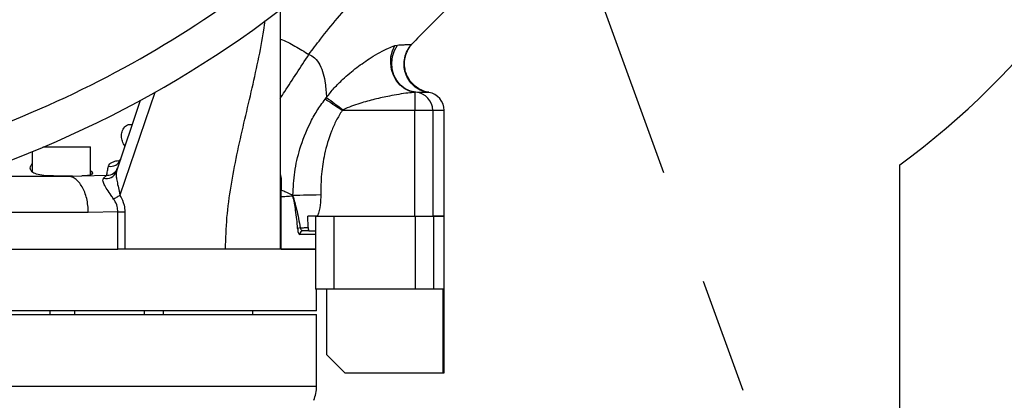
# Model space of a CAD drawing. Header units: millimetres. Extents: x 1654 to 2248, y 5204 to 5624.
# Tile 44 of 81: x 1814 to 1841, y 5445 to 5455. Entities that reach past the tile are written whole.
import ezdxf

# ---------------------------------------------------------------- set-up
doc = ezdxf.new("R2010")
doc.units = ezdxf.units.MM
doc.header["$PDSIZE"] = -1
doc.linetypes.add('CENTER2', pattern=[28.575, 19.05, -3.175, 3.175, -3.175])
for name, color, linetype in [('运动空间01轨迹1-1', 2, 'Continuous'), ('运动空间02尺寸标注', 3, 'Continuous'), ('运动空间03轨迹注释', 6, 'Continuous'), ('运动空间04中心线', 1, 'Continuous'), ('运动空间05模型', 7, 'Continuous')]:
    doc.layers.add(name, color=color, linetype=linetype)
doc.styles.add('PC_TEXTSTYLE2', font='ISOCP.SHX', dxfattribs={"width": 0.707, "bigfont": 'GBCBIG.SHX'})
doc.styles.add('SLDTEXTSTYLE0', font='TXT', dxfattribs={"width": 0.7})
doc.dimstyles.new('SLDDIMSTYLE0', dxfattribs={"dimtxt": 3.5, "dimasz": 4.08, "dimexe": 0, "dimexo": 0.0625, "dimgap": 0.875, "dimtad": 0, "dimtih": 1, "dimtoh": 1, "dimdec": 4, "dimlfac": 10, "dimzin": 12, "dimdsep": 46, "dimtxsty": 'SLDTEXTSTYLE0', "dimsah": 1, "dimcen": 0.09, "dimazin": 3, "dimtfac": 1, "dimtdec": 3, "dimtofl": 0, "dimtmove": 0, "dimatfit": 3, "dimfxl": 1, "dimfrac": 2, "dimtolj": 1, "dimtzin": 12, "dimarcsym": 0})
doc.dimstyles.new('SLDDIMSTYLE1', dxfattribs={"dimtxt": 5, "dimasz": 4.08, "dimexe": 1, "dimexo": 0.0625, "dimgap": 0.875, "dimtad": 1, "dimlfac": 10, "dimrnd": 1e-09, "dimzin": 12, "dimdsep": 46, "dimtxsty": 'SLDTEXTSTYLE0', "dimsah": 1, "dimcen": 0.09, "dimadec": 0, "dimazin": 3, "dimtfac": 1, "dimtdec": 3, "dimtofl": 0, "dimtmove": 0, "dimatfit": 3, "dimfxl": 1, "dimfrac": 2, "dimtolj": 1, "dimtzin": 12, "dimarcsym": 0})

# ---------------------------------------------------------------- blocks, each defined once
blk = doc.blocks.new('*D157')
at = {"layer": 'Defpoints', "color": 0}
for p in [(1824.83, 5532.414), (1850.229, 5487.573), (1824.83, 5476.051), (1824.83, 5468.664), (1844.667, 5414.161)]:
    blk.add_point(p, dxfattribs=at)
at = {"layer": '运动空间03轨迹注释', "color": 0, "lineweight": -2}
for start, end in [(10.7512, 82.6124), (297.3876, 1.1887)]:
    blk.add_arc((1824.83, 5468.664), 31.665, start, end, dxfattribs=at)
at = {"layer": '运动空间03轨迹注释', "color": 0}
for points in [[(1828.945, 5500.744), (1828.857, 5499.387), (1824.83, 5500.328)], [(1839.123, 5441.171), (1839.669, 5439.925), (1835.66, 5438.908)]]:
    blk.add_solid(points, dxfattribs=at)
at = {"layer": '运动空间03轨迹注释', "color": 0, "insert": (1853.602, 5473.695), "char_height": 3.5, "attachment_point": 1, "style": 'PC_TEXTSTYLE2'}
blk.add_mtext('\\A1;160%%d', dxfattribs=at)
blk = doc.blocks.new('*D162')
at = {"layer": 'Defpoints', "color": 0}
for p in [(1948.799, 5468.664), (1806.83, 5433.492), (1806.83, 5424.168)]:
    blk.add_point(p, dxfattribs=at)
at = {"layer": '运动空间02尺寸标注', "color": 0, "lineweight": -2}
for p, q in [((1948.799, 5468.601), (1948.799, 5432.492)), ((1806.83, 5424.23), (1806.83, 5434.492)), ((1944.719, 5433.492), (1810.91, 5433.492))]:
    blk.add_line(p, q, dxfattribs=at)
at = {"layer": '运动空间02尺寸标注', "color": 0}
for points in [[(1810.91, 5434.172), (1810.91, 5432.812), (1806.83, 5433.492)], [(1944.719, 5432.812), (1944.719, 5434.172), (1948.799, 5433.492)]]:
    blk.add_solid(points, dxfattribs=at)
at = {"layer": '运动空间02尺寸标注', "color": 0, "insert": (1868.717, 5439.367), "char_height": 5, "attachment_point": 2}
blk.add_mtext('\\A1;1420', dxfattribs=at)
blk = doc.blocks.new('*D164')
at = {"layer": 'Defpoints', "color": 0}
for p in [(1755.398, 5468.664), (1815.68, 5468.664), (1813.43, 5425.664)]:
    blk.add_point(p, dxfattribs=at)
at = {"layer": '运动空间02尺寸标注', "color": 0, "lineweight": -2}
for p, q in [((1815.617, 5468.664), (1754.398, 5468.664)), ((1755.398, 5429.744), (1755.398, 5464.584)), ((1813.367, 5425.664), (1754.398, 5425.664))]:
    blk.add_line(p, q, dxfattribs=at)
at = {"layer": '运动空间02尺寸标注', "color": 0}
for points in [[(1756.078, 5464.584), (1754.718, 5464.584), (1755.398, 5468.664)], [(1754.718, 5429.744), (1756.078, 5429.744), (1755.398, 5425.664)]]:
    blk.add_solid(points, dxfattribs=at)
at = {"layer": '运动空间02尺寸标注', "color": 0, "insert": (1749.523, 5449.279), "char_height": 5, "attachment_point": 2, "rotation": 90, "style": 'PC_TEXTSTYLE2'}
blk.add_mtext('\\A1;430', dxfattribs=at)
blk = doc.blocks.new('*D171')
at = {"layer": 'Defpoints', "color": 0}
for p in [(1740.742, 5551.664), (1832.83, 5551.664), (1813.43, 5425.664)]:
    blk.add_point(p, dxfattribs=at)
at = {"layer": '运动空间02尺寸标注', "color": 0, "lineweight": -2}
for p, q in [((1832.767, 5551.664), (1739.742, 5551.664)), ((1740.742, 5429.744), (1740.742, 5547.584)), ((1813.367, 5425.664), (1739.742, 5425.664))]:
    blk.add_line(p, q, dxfattribs=at)
at = {"layer": '运动空间02尺寸标注', "color": 0}
for points in [[(1741.422, 5547.584), (1740.062, 5547.584), (1740.742, 5551.664)], [(1740.062, 5429.744), (1741.422, 5429.744), (1740.742, 5425.664)]]:
    blk.add_solid(points, dxfattribs=at)
at = {"layer": '运动空间02尺寸标注', "color": 0, "insert": (1737.367, 5488.664), "char_height": 5, "attachment_point": 5, "rotation": 90, "style": 'PC_TEXTSTYLE2'}
blk.add_mtext('\\A1;1260', dxfattribs=at)
blk = doc.blocks.new('*D131')
at = {"layer": 'Defpoints', "color": 0}
for p in [(1824.83, 5592.633), (1725.311, 5425.664), (1806.83, 5425.664)]:
    blk.add_point(p, dxfattribs=at)
at = {"layer": '运动空间02尺寸标注', "color": 0, "lineweight": -2}
for p, q in [((1824.767, 5592.633), (1724.311, 5592.633)), ((1725.311, 5588.553), (1725.311, 5429.744)), ((1806.768, 5425.664), (1724.311, 5425.664))]:
    blk.add_line(p, q, dxfattribs=at)
at = {"layer": '运动空间02尺寸标注', "color": 0}
for points in [[(1725.991, 5588.553), (1724.631, 5588.553), (1725.311, 5592.633)], [(1724.631, 5429.744), (1725.991, 5429.744), (1725.311, 5425.664)]]:
    blk.add_solid(points, dxfattribs=at)
at = {"layer": '运动空间02尺寸标注', "color": 0, "insert": (1721.936, 5509.148), "char_height": 5, "attachment_point": 5, "rotation": 90, "style": 'PC_TEXTSTYLE2'}
blk.add_mtext('\\A1;1669.7', dxfattribs=at)

msp = doc.modelspace()

# ---------------------------------------------------------------- linework, layer by layer
at = {"layer": '运动空间01轨迹1-1', "lineweight": 25}
msp.add_line((1837.83015, 5348.546948), (1837.83015, 5450.971727), dxfattribs=at)
at = {"layer": '运动空间01轨迹1-1'}
for centre, radius, start, end in [((1824.829779, 5468.663585), 123.96969, 289.99999841, 179.98431917), ((1824.829775, 5468.663586), 21.954763, 306.3092808, 78.5402299)]:
    msp.add_arc(centre, radius, start, end, dxfattribs=at)
at = {"layer": '运动空间04中心线', "linetype": 'CENTER2'}
msp.add_line((1824.829775, 5468.663586), (1844.666944, 5414.161414), dxfattribs=at)
at = {"layer": '运动空间05模型', "lineweight": 25}
for p, q in [((1823.975584, 5454.243106), (1824.047965, 5454.257548)), ((1824.441469, 5454.279433), (1824.442181, 5454.280206)), ((1817.391411, 5452.959854), (1816.435835, 5450.140049)), ((1822.06349, 5452.772346), (1822.102027, 5452.820333)), ((1824.554827, 5452.962646), (1824.524689, 5452.960375)), ((1824.524689, 5452.960375), (1824.524689, 5452.463587)), ((1824.903873, 5452.95654), (1824.869165, 5452.953371)), ((1824.907022, 5452.956828), (1824.903873, 5452.95654)), ((1816.336918, 5450.78288), (1817.001459, 5452.743869)), ((1822.559131, 5452.479506), (1822.530353, 5452.463587)), ((1824.524689, 5452.463587), (1822.530353, 5452.463587)), ((1825.016216, 5452.463587), (1824.524689, 5452.463587)), ((1824.524689, 5449.563587), (1824.524689, 5452.463587)), ((1825.016216, 5452.463587), (1825.016216, 5449.563587)), ((1825.329775, 5452.463587), (1825.016216, 5452.463587)), ((1825.329775, 5449.563587), (1825.329775, 5452.463587)), ((1814.588297, 5451.453587), (1814.322186, 5451.453587)), ((1814.345861, 5451.463586), (1814.591316, 5451.463586)), ((1815.629775, 5451.453587), (1814.588297, 5451.453587)), ((1814.591316, 5451.463586), (1815.619776, 5451.463586)), ((1815.629775, 5450.695594), (1815.629775, 5451.453587)), ((1814.029774, 5451.332039), (1814.029774, 5450.7929)), ((1812.646854, 5450.663587), (1814.984462, 5450.663587)), ((1815.133712, 5450.664115), (1815.392942, 5450.667509)), ((1815.392942, 5450.667509), (1816.077021, 5450.690903)), ((1815.98613, 5450.603294), (1816.077021, 5450.690903)), ((1820.857567, 5450.520434), (1820.854122, 5450.282491)), ((1820.849383, 5450.094762), (1820.849383, 5448.663586)), ((1821.179986, 5450.116874), (1821.179885, 5450.139156)), ((1815.566939, 5449.663586), (1798.275105, 5449.663586)), ((1816.377908, 5449.682599), (1815.566939, 5449.663586)), ((1816.377908, 5448.663586), (1816.377908, 5449.682599)), ((1816.377908, 5449.682599), (1816.568873, 5449.682599)), ((1816.568873, 5449.682599), (1816.568873, 5448.663586)), ((1821.854622, 5449.563587), (1821.588378, 5449.563587)), ((1821.596985, 5449.256784), (1821.588378, 5449.563587)), ((1821.802332, 5449.563587), (1821.802332, 5447.563586)), ((1821.802332, 5449.563587), (1821.854622, 5449.563587)), ((1821.854622, 5449.563587), (1824.524689, 5449.563587)), ((1822.302331, 5449.563587), (1822.302331, 5447.563586)), ((1824.524689, 5449.563587), (1825.016216, 5449.563587)), ((1824.543047, 5447.563586), (1824.543047, 5449.563587)), ((1825.016216, 5449.563587), (1825.329775, 5449.563587)), ((1825.035082, 5449.563587), (1825.035082, 5447.563586)), ((1825.329775, 5449.563587), (1825.035082, 5449.563587)), ((1825.329775, 5445.263586), (1825.329775, 5449.563587)), ((1821.802332, 5449.063586), (1821.365524, 5449.063586)), ((1821.623096, 5449.163587), (1821.462429, 5449.163587)), ((1821.623096, 5449.163587), (1821.802332, 5449.163587)), ((1791.829777, 5448.663586), (1816.377908, 5448.663586)), ((1816.568873, 5448.663586), (1816.377908, 5448.663586)), ((1819.329775, 5448.663586), (1816.568873, 5448.663586)), ((1820.849383, 5448.663586), (1821.802332, 5448.663586)), ((1821.802332, 5448.663586), (1820.876158, 5448.663586)), ((1822.302331, 5447.563586), (1821.802332, 5447.563586)), ((1821.829775, 5446.963586), (1821.829775, 5447.563586)), ((1822.108807, 5445.763586), (1822.108807, 5447.563586)), ((1824.543047, 5447.563586), (1822.302331, 5447.563586)), ((1825.035082, 5447.563586), (1824.543047, 5447.563586)), ((1825.304422, 5447.563586), (1825.035082, 5447.563586)), ((1825.304422, 5445.263586), (1825.304422, 5447.563586)), ((1821.829775, 5446.963586), (1791.830528, 5446.963586)), ((1791.861368, 5446.863586), (1821.829775, 5446.863586)), ((1814.519424, 5446.863586), (1814.519424, 5446.963586)), ((1815.192092, 5446.963586), (1815.192092, 5446.863586)), ((1817.107624, 5446.863586), (1817.107624, 5446.963586)), ((1817.620132, 5446.963586), (1817.620132, 5446.863586)), ((1820.079774, 5446.863586), (1820.079774, 5446.963586)), ((1821.829775, 5444.902648), (1821.829775, 5446.863586)), ((1822.108807, 5445.763586), (1822.608123, 5445.263586)), ((1822.608123, 5445.263586), (1825.304422, 5445.263586)), ((1825.304422, 5445.263586), (1825.329775, 5445.263586)), ((1795.098013, 5444.902648), (1821.829775, 5444.902648))]:
    msp.add_line(p, q, dxfattribs=at)
at = {"layer": '运动空间05模型', "lineweight": 25, "flags": 128}
for points in [[(1824.524689, 5452.960375), (1824.382094, 5452.989833), (1824.246166, 5453.055076), (1824.123258, 5453.153055), (1824.01912, 5453.279188), (1823.938617, 5453.427578), (1823.885517, 5453.591286), (1823.862301, 5453.762661), (1823.870053, 5453.933687), (1823.908413, 5454.096372), (1823.975584, 5454.243106)], [(1824.554827, 5452.962646), (1824.402033, 5452.991751), (1824.258769, 5453.057324), (1824.131821, 5453.156258), (1824.027211, 5453.283864), (1823.949893, 5453.434091), (1823.903536, 5453.59982), (1823.890333, 5453.773197), (1823.910915, 5453.946001), (1823.964301, 5454.110043), (1824.047965, 5454.257548)], [(1822.530353, 5452.463587), (1822.465819, 5452.506266), (1822.401891, 5452.548546), (1822.339166, 5452.590029), (1822.278233, 5452.630326), (1822.219664, 5452.66906), (1822.164008, 5452.705868), (1822.111787, 5452.740405), (1822.06349, 5452.772346)], [(1816.261387, 5450.033813), (1816.279695, 5450.044961), (1816.299367, 5450.056943), (1816.320235, 5450.069651), (1816.342116, 5450.082976), (1816.364819, 5450.096801), (1816.388142, 5450.111005), (1816.411883, 5450.125463), (1816.435835, 5450.140049)], [(1821.179885, 5450.139156), (1821.2266, 5450.140242), (1821.291516, 5450.141752), (1821.37298, 5450.143646), (1821.468938, 5450.145877), (1821.57695, 5450.148389), (1821.694284, 5450.151118), (1821.817966, 5450.153994), (1821.944864, 5450.156945)]]:
    msp.add_lwpolyline(points, dxfattribs=at)
at = {"layer": '运动空间05模型', "lineweight": 25}
for centre, radius, start, end in [((1802.661205, 5479.094525), 30, 284.0495315, 334.8016898), ((1802.661205, 5479.094525), 29, 289.4752101, 305.6905), ((1836.588715, 5471.772373), 23.854642, 232.6061831, 233.9757175), ((1824.51979, 5452.467443), 0.496441, 359.5549265, 85.952934), ((1824.829775, 5452.463586), 0.5, 0, 81.1017135), ((1815.619775, 5451.453586), 0.01, 0, 90), ((1816.092056, 5450.988393), 0.29787, 267.106756, 341.1248795), ((1816.180774, 5451.216533), 0.287184, 257.4762347, 339.6409717), ((1816.064224, 5450.883145), 0.290543, 254.4079603, 339.8123353), ((1820.886575, 5450.569641), 0.057121, 186.0843123, 239.4798882), ((1820.913933, 5450.341777), 0.084216, 182.138408, 224.7473541), ((1821.384659, 5449.095255), 0.14791, 92.813102, 120.7366255), ((1821.463999, 5449.065112), 0.098487, 90.9134587, 180.8875498), ((1820.829775, 5444.902648), 1, 337.1263261, 0)]:
    msp.add_arc(centre, radius, start, end, dxfattribs=at)
for points, knots in [([(1821.61723, 5454.001038), (1821.722927, 5454.14098), (1822.124915, 5454.673213), (1822.875953, 5455.555764), (1823.905559, 5456.614884), (1824.654907, 5457.252796), (1825.030324, 5457.572384)], [0, 0, 0, 0, 0.10624409, 0.404069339, 0.701443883, 1, 1, 1, 1]), ([(1828.23647, 5457.403757), (1827.890742, 5457.181484), (1827.199286, 5456.736938), (1826.224165, 5455.981105), (1825.295125, 5455.169298), (1824.726056, 5454.576093), (1824.441521, 5454.279491)], [0, 0, 0, 0, 0.250000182, 0.500000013, 0.750000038, 1, 1, 1, 1]), ([(1820.829776, 5455.224614), (1820.829776, 5455.029026), (1820.829776, 5454.542927), (1820.829776, 5453.773611), (1820.829776, 5452.912909), (1820.829776, 5452.057882), (1820.829776, 5451.207518), (1820.829776, 5450.361395), (1820.829776, 5449.513708), (1820.829776, 5448.9463), (1820.829776, 5448.663586)], [0, 0, 0, 0, 0.088597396, 0.220193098, 0.352679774, 0.485478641, 0.615560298, 0.744758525, 0.872824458, 1, 1, 1, 1]), ([(1819.329775, 5448.663586), (1819.33852, 5448.951453), (1819.356072, 5449.529258), (1819.476887, 5450.392326), (1819.640614, 5451.253739), (1819.835084, 5452.11424), (1820.038263, 5452.969209), (1820.225717, 5453.819998), (1820.358565, 5454.470743), (1820.40373, 5454.842328), (1820.414243, 5454.92882)], [0, 0, 0, 0, 0.135555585, 0.272086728, 0.409843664, 0.54853329, 0.687549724, 0.823721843, 0.958968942, 1, 1, 1, 1]), ([(1820.829776, 5454.423853), (1820.832871, 5454.422764), (1820.975078, 5454.372717), (1821.23874, 5454.229001), (1821.491068, 5454.077022), (1821.617228, 5454.001036)], [0, 0, 0, 0, 0.011001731, 0.50551829, 1, 1, 1, 1]), ([(1822.102027, 5452.820333), (1822.17123, 5452.909314), (1822.309749, 5453.08742), (1822.589679, 5453.362258), (1822.928381, 5453.646198), (1823.274412, 5453.886185), (1823.566227, 5454.060928), (1823.791385, 5454.177904), (1823.917658, 5454.222602), (1823.975584, 5454.243106)], [0, 0, 0, 0, 0.129892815, 0.259997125, 0.456675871, 0.653284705, 0.775234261, 0.896892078, 1, 1, 1, 1]), ([(1824.047965, 5454.257548), (1824.093111, 5454.260602), (1824.183919, 5454.266746), (1824.308447, 5454.269731), (1824.407886, 5454.270546), (1824.441606, 5454.279518), (1824.441606, 5454.279518), (1824.441606, 5454.279518)], [0, 0, 0, 0, 0.183270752, 0.368644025, 0.680860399, 0.999995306, 1, 1, 1, 1]), ([(1824.869165, 5452.953371), (1824.801222, 5452.972802), (1824.665336, 5453.011666), (1824.489773, 5453.134887), (1824.350864, 5453.296017), (1824.259335, 5453.488755), (1824.221005, 5453.698641), (1824.239598, 5453.910543), (1824.310094, 5454.113083), (1824.397677, 5454.223983), (1824.441469, 5454.279433)], [0, 0, 0, 0, 0.124999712, 0.249999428, 0.374999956, 0.499999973, 0.624999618, 0.749999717, 0.874999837, 1, 1, 1, 1]), ([(1824.90509, 5452.963813), (1824.882766, 5452.966986), (1824.811695, 5452.977085), (1824.697322, 5453.02226), (1824.563388, 5453.10008), (1824.446131, 5453.205715), (1824.353594, 5453.330105), (1824.290415, 5453.459681), (1824.253127, 5453.589025), (1824.238237, 5453.714072), (1824.242133, 5453.831361), (1824.260902, 5453.938079), (1824.290387, 5454.03212), (1824.32592, 5454.111711), (1824.363121, 5454.176298), (1824.395404, 5454.222935), (1824.417704, 5454.251343), (1824.425643, 5454.260739), (1824.426555, 5454.261818)], [0, 0, 0, 0, 0.040283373, 0.12824168, 0.217554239, 0.316623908, 0.408209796, 0.493380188, 0.573164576, 0.647956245, 0.717782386, 0.782391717, 0.841267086, 0.89360643, 0.938288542, 0.973741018, 0.996984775, 1, 1, 1, 1]), ([(1820.829776, 5452.789325), (1820.871848, 5452.854059), (1821.01674, 5453.077001), (1821.282476, 5453.485881), (1821.505668, 5453.829302), (1821.617264, 5454.001012)], [0, 0, 0, 0, 0.169841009, 0.584920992, 1, 1, 1, 1]), ([(1821.6173, 5454.000989), (1821.617302, 5454.000989), (1821.674854, 5453.979407), (1821.797682, 5453.898143), (1821.935512, 5453.708092), (1822.021221, 5453.467879), (1822.07774, 5453.163454), (1822.092771, 5452.951101), (1822.102027, 5452.820333)], [0, 0, 0, 0, 0.000004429, 0.128295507, 0.298532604, 0.492335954, 0.687380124, 1, 1, 1, 1]), ([(1821.179885, 5450.139156), (1821.191384, 5450.35169), (1821.214595, 5450.780668), (1821.366588, 5451.446338), (1821.584719, 5452.005541), (1821.832715, 5452.455236), (1821.98657, 5452.66665), (1822.06349, 5452.772346)], [0, 0, 0, 0, 0.2261136, 0.456387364, 0.72348469, 0.861757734, 1, 1, 1, 1]), ([(1824.524689, 5452.960375), (1824.461931, 5452.954697), (1824.240548, 5452.934669), (1823.866953, 5452.868258), (1823.425284, 5452.774844), (1823.074592, 5452.678376), (1822.783162, 5452.585047), (1822.633748, 5452.514659), (1822.559131, 5452.479506)], [0, 0, 0, 0, 0.10069975, 0.355221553, 0.559334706, 0.763408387, 0.881845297, 1, 1, 1, 1]), ([(1824.869185, 5452.953367), (1824.854191, 5452.952703), (1824.824126, 5452.951372), (1824.725439, 5452.956171), (1824.614394, 5452.960385), (1824.554827, 5452.962646)], [0, 0, 0, 0, 0.315616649, 0.632883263, 1, 1, 1, 1]), ([(1822.530353, 5452.463587), (1822.47476, 5452.372741), (1822.363542, 5452.190999), (1822.188402, 5451.793236), (1822.043496, 5451.301019), (1821.950765, 5450.714925), (1821.94684, 5450.343805), (1821.944864, 5450.156945)], [0, 0, 0, 0, 0.132292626, 0.264660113, 0.539053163, 0.767911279, 1, 1, 1, 1]), ([(1816.575247, 5451.486159), (1816.547908, 5451.529997), (1816.493507, 5451.617229), (1816.475652, 5451.752916), (1816.486255, 5451.891924), (1816.548492, 5452.009657), (1816.651325, 5452.083634), (1816.741036, 5452.082224), (1816.777051, 5452.081658)], [0, 0, 0, 0, 0.172355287, 0.342966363, 0.513406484, 0.724746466, 0.889498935, 1, 1, 1, 1]), ([(1815.133712, 5450.664115), (1815.101058, 5450.664049), (1814.978336, 5450.6638), (1814.748766, 5450.664039), (1814.468704, 5450.668608), (1814.231199, 5450.689616), (1814.062425, 5450.740632), (1813.979938, 5450.827395), (1813.966684, 5450.923819), (1814.014174, 5450.986276), (1814.029774, 5451.006792)], [0, 0, 0, 0, 0.053056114, 0.199398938, 0.345791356, 0.49151003, 0.634674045, 0.776806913, 0.926681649, 1, 1, 1, 1]), ([(1816.077021, 5450.690903), (1816.080763, 5450.724213), (1816.087048, 5450.780173), (1816.109438, 5450.891232), (1816.1185, 5450.936182)], [0, 0, 0, 0, 0.595260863, 1, 1, 1, 1]), ([(1816.1185, 5450.936182), (1816.127259, 5450.957359), (1816.146815, 5451.004641), (1816.247655, 5451.059475), (1816.353237, 5451.089265), (1816.424767, 5451.086444), (1816.435188, 5451.086033)], [0, 0, 0, 0, 0.284552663, 0.635319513, 0.946871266, 1, 1, 1, 1]), ([(1816.446358, 5451.112282), (1816.441228, 5451.098846), (1816.429018, 5451.066872), (1816.404651, 5451.041408), (1816.389911, 5451.03219), (1816.393313, 5451.033745), (1816.393683, 5451.033914)], [0, 0, 0, 0, 0.254900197, 0.606622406, 0.957221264, 1, 1, 1, 1]), ([(1815.566939, 5449.663586), (1815.564772, 5449.729036), (1815.560438, 5449.859935), (1815.525802, 5450.048734), (1815.471971, 5450.222748), (1815.398971, 5450.375217), (1815.310162, 5450.50054), (1815.208804, 5450.592958), (1815.098831, 5450.652421), (1815.022585, 5450.659865), (1814.984462, 5450.663587)], [0, 0, 0, 0, 0.125000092, 0.250000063, 0.374999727, 0.500000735, 0.625000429, 0.749999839, 0.874999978, 1, 1, 1, 1]), ([(1814.984468, 5450.663587), (1814.98447, 5450.663587), (1815.035832, 5450.663587), (1815.084773, 5450.663851), (1815.133712, 5450.664115)], [0, 0, 0, 0, 0.000038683, 1, 1, 1, 1]), ([(1815.629775, 5450.814218), (1815.649394, 5450.795412), (1815.677859, 5450.768126), (1815.682623, 5450.728178), (1815.649536, 5450.692163), (1815.535133, 5450.673531), (1815.430639, 5450.669105), (1815.392942, 5450.667509)], [0, 0, 0, 0, 0.181428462, 0.263237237, 0.550509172, 0.837842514, 1, 1, 1, 1]), ([(1816.261387, 5450.033813), (1816.238986, 5450.066027), (1816.176734, 5450.15555), (1816.083711, 5450.296378), (1816.001007, 5450.436224), (1815.958066, 5450.542779), (1815.976549, 5450.582635), (1815.98613, 5450.603294)], [0, 0, 0, 0, 0.133250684, 0.370298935, 0.578062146, 0.781292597, 1, 1, 1, 1]), ([(1816.336918, 5450.78288), (1816.332251, 5450.756396), (1816.322564, 5450.701433), (1816.342591, 5450.581664), (1816.374149, 5450.428773), (1816.406922, 5450.276416), (1816.428187, 5450.176123), (1816.435835, 5450.140049)], [0, 0, 0, 0, 0.1788908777, 0.3712576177, 0.5899869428, 0.8525212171, 1, 1, 1, 1]), ([(1820.829776, 5450.716394), (1820.83235, 5450.709555), (1820.844407, 5450.677513), (1820.855621, 5450.607242), (1820.856907, 5450.549866), (1820.857567, 5450.520434)], [0, 0, 0, 0, 0.116739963, 0.546931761, 1, 1, 1, 1]), ([(1816.435835, 5450.140049), (1816.481133, 5450.051687), (1816.555357, 5449.906902), (1816.565083, 5449.745498), (1816.568873, 5449.682599)], [0, 0, 0, 0, 0.610298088, 1, 1, 1, 1]), ([(1820.854122, 5450.282491), (1820.852383, 5450.241811), (1820.849858, 5450.182723), (1820.849496, 5450.115655), (1820.849383, 5450.094762)], [0, 0, 0, 0, 0.688479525, 1, 1, 1, 1]), ([(1821.179986, 5450.116874), (1821.139302, 5450.112472), (1821.037913, 5450.101504), (1820.919988, 5450.097287), (1820.849383, 5450.094762)], [0, 0, 0, 0, 0.401273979, 1, 1, 1, 1]), ([(1821.179885, 5450.139156), (1821.108449, 5450.169192), (1821.00896, 5450.211024), (1820.888178, 5450.266772), (1820.854122, 5450.282491)], [0, 0, 0, 0, 0.718036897, 1, 1, 1, 1]), ([(1821.309063, 5449.222387), (1821.302403, 5449.308223), (1821.288954, 5449.481571), (1821.248087, 5449.785051), (1821.208189, 5449.991174), (1821.180111, 5450.11632), (1821.179986, 5450.116874)], [0, 0, 0, 0, 0.263891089, 0.532933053, 0.997934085, 1, 1, 1, 1]), ([(1821.179986, 5450.116874), (1821.180122, 5450.116396), (1821.196616, 5450.058519), (1821.230329, 5449.940381), (1821.283066, 5449.738767), (1821.335021, 5449.508552), (1821.363279, 5449.331475), (1821.3774, 5449.242987)], [0, 0, 0, 0, 0.001919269, 0.2326093, 0.461243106, 0.73077686, 1, 1, 1, 1]), ([(1821.944864, 5450.156945), (1821.942402, 5450.059867), (1821.937404, 5449.862839), (1821.888769, 5449.66613), (1821.855935, 5449.567532), (1821.854622, 5449.563587)], [0, 0, 0, 0, 0.482507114, 0.979291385, 1, 1, 1, 1]), ([(1816.377908, 5449.682599), (1816.374487, 5449.730805), (1816.366486, 5449.843527), (1816.311755, 5449.959934), (1816.268499, 5450.023382), (1816.261387, 5450.033813)], [0, 0, 0, 0, 0.384365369, 0.898786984, 1, 1, 1, 1]), ([(1821.3774, 5449.242987), (1821.407764, 5449.245028), (1821.479939, 5449.249881), (1821.554052, 5449.254252), (1821.596985, 5449.256784)], [0, 0, 0, 0, 0.420709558, 1, 1, 1, 1]), ([(1821.462429, 5449.163587), (1821.452598, 5449.164981), (1821.43302, 5449.167759), (1821.405564, 5449.188202), (1821.385533, 5449.214428), (1821.379424, 5449.235881), (1821.3774, 5449.242987)], [0, 0, 0, 0, 0.3022171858, 0.601884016, 0.8681269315, 1, 1, 1, 1]), ([(1821.596985, 5449.256784), (1821.597455, 5449.246092), (1821.598394, 5449.224721), (1821.603098, 5449.197031), (1821.609699, 5449.175959), (1821.616763, 5449.165074), (1821.621366, 5449.163993), (1821.623096, 5449.163587)], [0, 0, 0, 0, 0.2087545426, 0.4172272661, 0.6329513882, 0.8620684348, 1, 1, 1, 1]), ([(1821.309063, 5449.222387), (1821.310267, 5449.208343), (1821.313671, 5449.168639), (1821.325894, 5449.114562), (1821.344615, 5449.071911), (1821.35856, 5449.066359), (1821.365524, 5449.063586)], [0, 0, 0, 0, 0.151003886, 0.42689383, 0.713772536, 1, 1, 1, 1]), ([(1820.829776, 5448.663586), (1820.825574, 5448.663586), (1820.81717, 5448.663586), (1820.751563, 5448.663586), (1820.647887, 5448.663586), (1820.506727, 5448.663586), (1820.331692, 5448.663586), (1820.128747, 5448.663586), (1819.902652, 5448.663586), (1819.635607, 5448.663586), (1819.440472, 5448.663586), (1819.329775, 5448.663586)], [0, 0, 0, 0, 0.10740112, 0.214800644, 0.322200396, 0.429601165, 0.537000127, 0.644400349, 0.751801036, 0.859200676, 1, 1, 1, 1])]:
    msp.add_open_spline(points, degree=3, knots=knots, dxfattribs=at)

# ---------------------------------------------------------------- dimensions: what is measured, and where the dimension line sits
at = {"layer": '运动空间02尺寸标注'}
for base, p1, p2, picture, middle in [((1725.310707, 5425.663586), (1824.829775, 5592.633276), (1806.83015, 5425.663586), '*D131', (1721.935707, 5509.148431)), ((1740.74186, 5551.663591), (1813.429776, 5425.663586), (1832.829775, 5551.663591), '*D171', (1737.36686, 5488.663588))]:
    dim = msp.add_linear_dim(base=base, p1=p1, p2=p2, angle=90, dimstyle='SLDDIMSTYLE1', override={"dimtxsty": 'PC_TEXTSTYLE2'}, dxfattribs=at)
    dim.commit()
    dim.dimension.update_dxf_attribs({"geometry": picture, "text_midpoint": middle})
dim = msp.add_linear_dim(base=(1755.398336, 5468.663586), p1=(1813.429775, 5425.663586), p2=(1815.679775, 5468.663586), angle=90, dimstyle='SLDDIMSTYLE1', override={"dimtxsty": 'PC_TEXTSTYLE2'}, dxfattribs=at)
dim.commit()
dim.dimension.update_dxf_attribs({"geometry": '*D164', "text_midpoint": (1755.398336, 5449.279487), "dimtype": 160})
dim = msp.add_linear_dim(base=(1806.83015, 5433.492137), p1=(1948.799465, 5468.663586), p2=(1806.83015, 5424.16795), text='1420', dimstyle='SLDDIMSTYLE1', override={"dimtxsty": 'Standard'}, dxfattribs=at)
dim.commit()
dim.dimension.update_dxf_attribs({"geometry": '*D162', "text_midpoint": (1868.716781, 5433.492137), "dimtype": 160})
at = {"layer": '运动空间03轨迹注释'}
dim = msp.add_angular_dim_2l(base=(1850.228913, 5487.572544), line1=((1824.829775, 5468.663586), (1844.666944, 5414.161414)), line2=((1824.829775, 5476.050945), (1824.829775, 5532.413586)), dimstyle='SLDDIMSTYLE0', override={"dimtxsty": 'PC_TEXTSTYLE2'}, dxfattribs=at)
dim.commit()
dim.dimension.update_dxf_attribs({"geometry": '*D157', "text_midpoint": (1856.324123, 5471.945497), "dimtype": 162})

doc.saveas('drawing.dxf')
